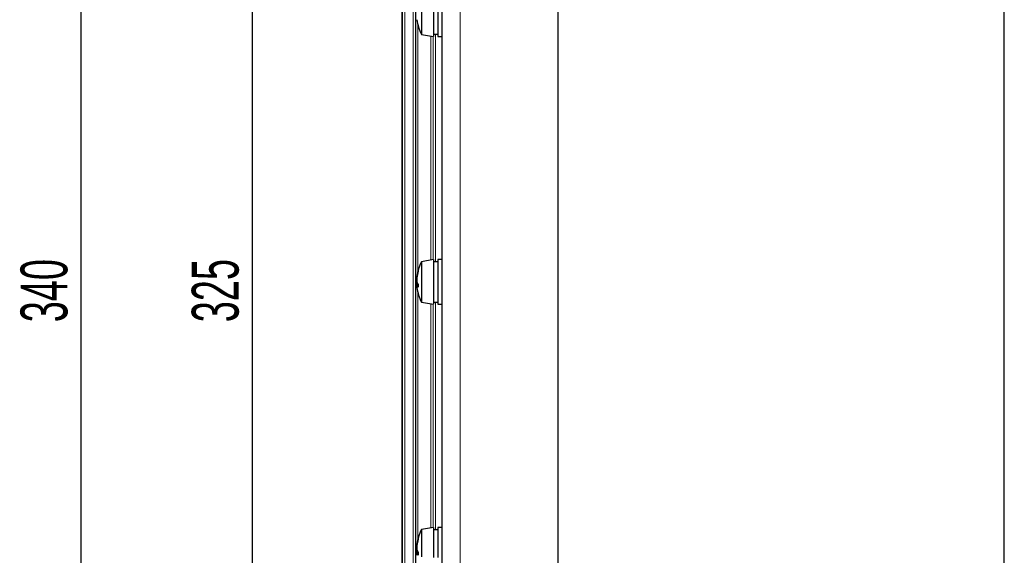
# Model space of a CAD drawing. Header units: millimetres. Extents: x 5 to 418, y 2 to 292.
# Tile 49 of 51: x 293 to 366, y 167 to 207. Entities that reach past the tile are written whole.
import ezdxf

# ---------------------------------------------------------------- set-up
doc = ezdxf.new("R2010")
doc.units = ezdxf.units.MM
doc.layers.add('SLD-0', color=7, linetype='Continuous')
doc.styles.add('SLDTEXTSTYLE0', font='TXT', dxfattribs={"width": 0.605})
doc.dimstyles.new('SLDDIMSTYLE0', dxfattribs={"dimtxt": 3.5, "dimasz": 3.5, "dimexe": 0, "dimexo": 0.0625, "dimgap": 0.875, "dimtad": 1, "dimlfac": 3, "dimrnd": 1e-09, "dimzin": 12, "dimdsep": 46, "dimtxsty": 'SLDTEXTSTYLE0', "dimsah": 1, "dimcen": 0.09, "dimadec": 0, "dimazin": 3, "dimtfac": 1, "dimtofl": 0, "dimtmove": 0, "dimatfit": 3, "dimfxl": 1, "dimfrac": 2, "dimtolj": 1, "dimtzin": 12, "dimarcsym": 0})

# ---------------------------------------------------------------- blocks, each defined once
blk = doc.blocks.new('_D_7')
at = {"layer": 'SLD-0', "color": 7}
for p, q in [((326.782, 242.468), (309.075, 242.468)), ((310.075, 242.468), (310.075, 134.135)), ((326.782, 134.135), (309.075, 134.135))]:
    blk.add_line(p, q, dxfattribs=at)
for points in [[(310.075, 242.468), (309.615, 238.968), (310.535, 238.968)], [(310.075, 134.135), (310.535, 137.635), (309.615, 137.635)]]:
    blk.add_solid(points, dxfattribs=at)
at = {"layer": 'SLD-0', "color": 7, "insert": (305.563, 184.291), "char_height": 3.5, "attachment_point": 1, "rotation": 90, "style": 'SLDTEXTSTYLE0'}
blk.add_mtext('325', dxfattribs=at)
blk = doc.blocks.new('_D_8')
at = {"layer": 'SLD-0', "color": 7}
for p, q in [((324.282, 244.968), (296.278, 244.968)), ((297.278, 244.968), (297.278, 131.635)), ((324.282, 131.635), (296.278, 131.635))]:
    blk.add_line(p, q, dxfattribs=at)
for points in [[(297.278, 244.968), (296.818, 241.468), (297.738, 241.468)], [(297.278, 131.635), (297.738, 135.135), (296.818, 135.135)]]:
    blk.add_solid(points, dxfattribs=at)
at = {"layer": 'SLD-0', "color": 7, "insert": (292.767, 184.291), "char_height": 3.5, "attachment_point": 1, "rotation": 90, "style": 'SLDTEXTSTYLE0'}
blk.add_mtext('340', dxfattribs=at)

msp = doc.modelspace()

# ---------------------------------------------------------------- linework, layer by layer
at = {"color": 7, "linetype": 'Continuous', "lineweight": 25}
for p, q in [((324.2823, 131.635), (324.2823, 244.9684)), ((332.949, 132.3017), (332.949, 244.3017)), ((366.2823, 132.3017), (366.2823, 244.3017)), ((321.2823, 132.9684), (321.2823, 243.635)), ((323.6323, 208.9684), (323.6323, 206.7279)), ((323.949, 208.9684), (323.949, 206.7279)), ((322.7257, 208.8085), (322.7257, 206.783)), ((322.7257, 206.783), (322.7257, 205.7949)), ((323.6323, 206.7279), (323.6323, 205.635)), ((323.949, 206.7279), (323.949, 205.635)), ((322.7257, 205.7949), (323.6323, 205.635)), ((323.6323, 205.8017), (323.949, 205.8017)), ((323.949, 205.635), (324.2823, 205.635)), ((323.6323, 188.9684), (322.7257, 188.8085)), ((322.7257, 188.8085), (322.7257, 186.783)), ((323.6323, 188.9684), (323.6323, 186.7279)), ((323.949, 188.8017), (323.6323, 188.8017)), ((324.2823, 188.9684), (323.949, 188.9684)), ((323.949, 188.9684), (323.949, 186.7279)), ((322.4046, 187.7124), (322.3913, 187.7144)), ((322.3906, 187.6072), (322.3819, 187.6092)), ((322.4612, 187.1492), (322.3819, 187.1426)), ((322.3866, 187.5519), (322.3855, 187.5522)), ((322.3978, 187.2832), (322.3855, 187.2805)), ((322.4725, 187.0761), (322.3855, 187.0512)), ((322.7257, 186.783), (322.7257, 185.7949)), ((323.6323, 186.7279), (323.6323, 185.635)), ((323.949, 186.7279), (323.949, 185.635)), ((322.7257, 185.7949), (323.6323, 185.635)), ((323.6323, 185.8017), (323.949, 185.8017)), ((323.949, 185.635), (324.2823, 185.635)), ((323.6323, 168.9684), (322.7257, 168.8085)), ((322.7257, 168.8085), (322.7257, 166.783)), ((323.6323, 168.9684), (323.6323, 166.7279)), ((323.949, 168.8017), (323.6323, 168.8017)), ((324.2823, 168.9684), (323.949, 168.9684)), ((323.949, 168.9684), (323.949, 166.7279)), ((322.3906, 167.6072), (322.3819, 167.6092)), ((322.4612, 167.1492), (322.3819, 167.1426)), ((322.3866, 167.5519), (322.3855, 167.5522)), ((322.3978, 167.2832), (322.3855, 167.2805)), ((322.4725, 167.0761), (322.3855, 167.0512)), ((322.4046, 167.7124), (322.3913, 167.7144))]:
    msp.add_line(p, q, dxfattribs=at)
at = {"color": 7, "linetype": 'Continuous', "lineweight": 18}
for p, q in [((325.6157, 131.635), (325.6157, 244.9684)), ((321.3202, 132.9684), (321.3202, 243.635)), ((321.4869, 243.635), (321.4869, 132.9684)), ((322.1186, 233.8017), (322.1186, 139.135)), ((322.2852, 233.8017), (322.2852, 139.135)), ((322.2998, 233.8017), (322.2998, 139.135)), ((322.4665, 206.4881), (322.4665, 188.1153)), ((323.4315, 205.6704), (323.4315, 188.933)), ((323.5982, 205.6411), (323.5982, 188.9623)), ((323.6128, 205.6385), (323.6128, 188.9649)), ((323.7795, 205.8017), (323.7795, 188.8017)), ((322.4665, 186.4881), (322.4665, 168.1153)), ((323.4315, 185.6704), (323.4315, 168.933)), ((323.5982, 185.6411), (323.5982, 168.9623)), ((323.6128, 185.6385), (323.6128, 168.9649)), ((323.7795, 185.8017), (323.7795, 168.8017))]:
    msp.add_line(p, q, dxfattribs=at)
at = {"color": 7, "linetype": 'Continuous', "lineweight": 25}
for centre, radius, start, end in [((325.699, 207.3017), 3.3333, 187.16035, 206.874607), ((325.699, 187.3017), 3.3333, 153.125393, 172.83965), ((323.9015, 187.5268), 1.5218, 172.918923, 176.896479), ((325.1914, 187.3669), 2.8216, 163.416305, 172.924648), ((325.5141, 187.2335), 3.1461, 164.177716, 173.019943), ((322.8951, 188.1318), 0.4099, 174.340191, 185.659809), ((325.717, 187.337), 3.3373, 175.207122, 177.875228), ((322.8417, 187.6094), 0.4597, 180.02647, 187.146816), ((325.0256, 187.4602), 2.6436, 179.988763, 182.978764), ((325.0256, 187.1432), 2.6436, 177.021236, 180.011237), ((325.7202, 187.2665), 3.3406, 182.125459, 183.691101), ((322.8417, 186.994), 0.4597, 172.853184, 179.97353), ((323.9015, 187.0766), 1.5218, 183.103521, 187.081077), ((323.0842, 187.5228), 0.7267, 195.972416, 212.893866), ((322.7638, 187.1728), 0.3973, 197.82494, 223.166281), ((325.5137, 187.0146), 3.0419, 177.86003, 182.13997), ((325.699, 187.3017), 3.3333, 187.16035, 206.874607), ((325.699, 167.3017), 3.3333, 153.125393, 172.83965), ((325.1914, 167.3669), 2.8216, 163.416305, 172.924648), ((325.5141, 167.2335), 3.1461, 164.177716, 173.019943), ((322.8951, 168.1318), 0.4099, 174.340191, 185.659809), ((323.9015, 167.5268), 1.5218, 172.918923, 176.896479), ((325.717, 167.337), 3.3373, 175.207122, 177.875228), ((322.8417, 167.6094), 0.4597, 180.02647, 187.146816), ((325.0256, 167.4602), 2.6436, 179.988763, 182.978764), ((325.0256, 167.1432), 2.6436, 177.021236, 180.011237), ((325.7202, 167.2665), 3.3406, 182.125459, 183.691101), ((322.8417, 166.994), 0.4597, 172.853184, 179.97353), ((323.0842, 167.5228), 0.7267, 195.972416, 212.893866), ((322.7638, 167.1728), 0.3973, 197.82494, 223.166281), ((325.5137, 167.0146), 3.0419, 177.86003, 182.13997), ((323.9015, 167.0766), 1.5218, 183.103521, 187.081077)]:
    msp.add_arc(centre, radius, start, end, dxfattribs=at)

# ---------------------------------------------------------------- dimensions: what is measured, and where the dimension line sits
at = {"layer": 'SLD-0', "color": 7}
for base, p1, p2, picture, middle in [((297.2784, 131.635), (324.2823, 244.9684), (324.2823, 131.635), '_D_8', (297.2784, 188.3017)), ((310.0747, 134.135), (326.7823, 242.4684), (326.7823, 134.135), '_D_7', (310.0747, 188.3017))]:
    dim = msp.add_linear_dim(base=base, p1=p1, p2=p2, angle=90, dimstyle='SLDDIMSTYLE0', dxfattribs=at)
    dim.commit()
    dim.dimension.update_dxf_attribs({"geometry": picture, "text_midpoint": middle, "dimtype": 160})

doc.saveas('drawing.dxf')
